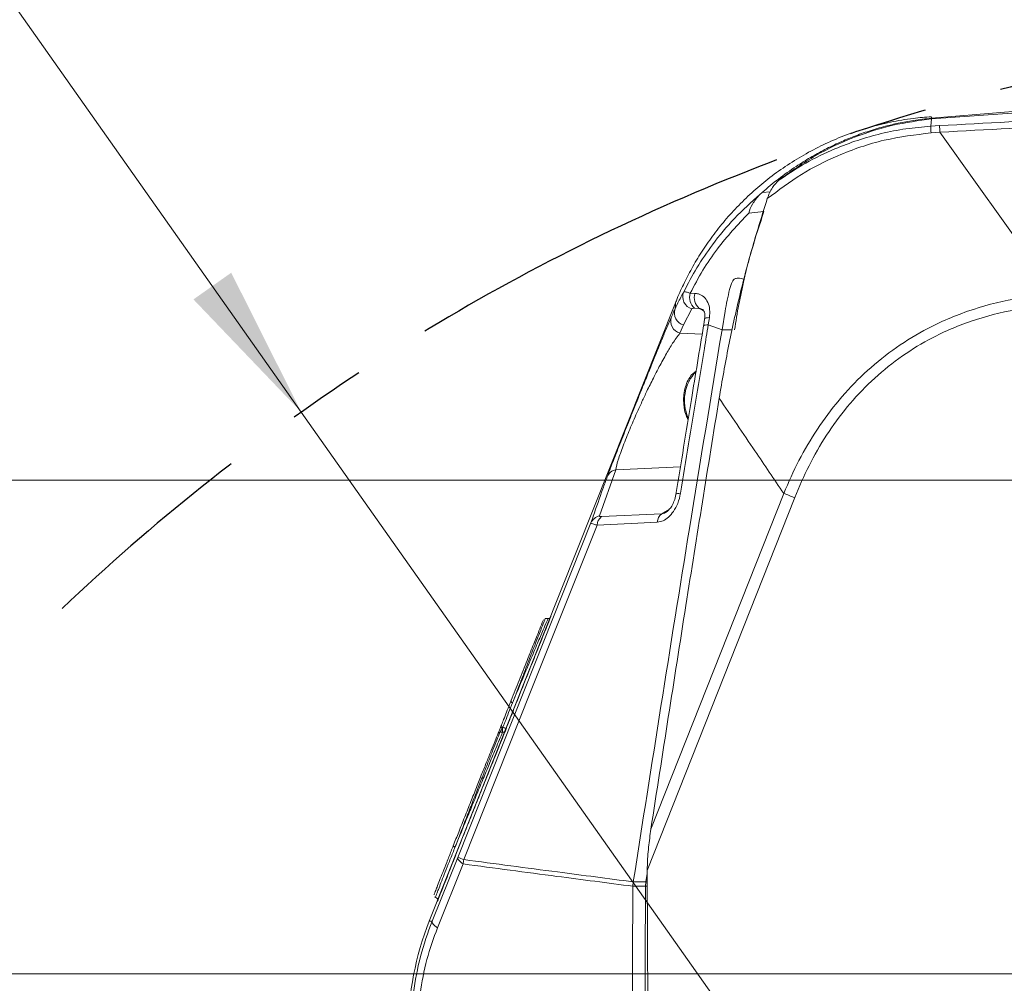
# Model space of a CAD drawing. Header units: millimetres. Extents: x 0 to 8410, y 0 to 5940.
# Tile 252 of 256: x 4971 to 5291, y 5196 to 5508. Entities that reach past the tile are written whole.
import ezdxf

# ---------------------------------------------------------------- set-up
doc = ezdxf.new("R2010")
doc.units = ezdxf.units.MM
doc.header["$LTSCALE"] = 10
doc.linetypes.add('CENTERX2', pattern=[20.32, 12.7, -2.54, 2.54, -2.54])
doc.styles.add('SLDTEXTSTYLE0', font='TXT', dxfattribs={"width": 0.605})
doc.dimstyles.new('SLDDIMSTYLE14', dxfattribs={"dimtxt": 50, "dimasz": 50, "dimexe": 0, "dimexo": 0.0625, "dimgap": 12.5, "dimtad": 0, "dimtih": 1, "dimtoh": 1, "dimdec": 1, "dimlfac": 0.5, "dimrnd": 1e-09, "dimzin": 12, "dimdsep": 46, "dimtxsty": 'SLDTEXTSTYLE0', "dimsah": 1, "dimcen": 0, "dimadec": 0, "dimazin": 0, "dimtfac": 1, "dimtofl": 0, "dimtmove": 0, "dimatfit": 3, "dimfxl": 1, "dimfrac": 2, "dimtolj": 1, "dimtzin": 12, "dimarcsym": 0})
doc.dimstyles.new('SLDDIMSTYLE15', dxfattribs={"dimtxt": 50, "dimasz": 50, "dimexe": 0, "dimexo": 0.0625, "dimgap": 12.5, "dimtad": 1, "dimtoh": 1, "dimdec": 1, "dimlfac": 0.5, "dimrnd": 1e-09, "dimzin": 12, "dimdsep": 46, "dimtxsty": 'SLDTEXTSTYLE0', "dimsah": 1, "dimcen": 0.09, "dimadec": 0, "dimazin": 0, "dimtfac": 1, "dimtofl": 0, "dimtmove": 0, "dimatfit": 3, "dimfxl": 1, "dimfrac": 2, "dimtolj": 1, "dimtzin": 12, "dimarcsym": 0})
doc.dimstyles.new('SLDDIMSTYLE16', dxfattribs={"dimtxt": 50, "dimasz": 50, "dimexe": 0, "dimexo": 0.0625, "dimgap": -12.5, "dimtad": 1, "dimtoh": 1, "dimdec": 1, "dimlfac": 0.5, "dimrnd": 1e-09, "dimzin": 12, "dimdsep": 46, "dimtxsty": 'SLDTEXTSTYLE0', "dimsah": 1, "dimcen": 0.09, "dimadec": 0, "dimazin": 0, "dimtfac": 1, "dimtofl": 0, "dimtmove": 0, "dimatfit": 3, "dimfxl": 1, "dimfrac": 2, "dimtolj": 1, "dimtzin": 12, "dimarcsym": 0})

# ---------------------------------------------------------------- blocks, each defined once
blk = doc.blocks.new('*D51')
at = {"color": 7, "linetype": 'Continuous', "lineweight": 0}
for p, q in [((4966.28, 5517.76), (4493.33, 5517.76)), ((5062.71, 5381.13), (4966.28, 5517.76)), ((5459.44, 4819.03), (5062.71, 5381.13))]:
    blk.add_line(p, q, dxfattribs=at)
blk.add_solid([(5062.71, 5381.13), (5040.01, 5426.3), (5027.76, 5417.65)], dxfattribs=at)
at = {"color": 7, "linetype": 'Continuous', "lineweight": 0, "char_height": 50, "attachment_point": 1, "style": 'SLDTEXTSTYLE0'}
for s, insert in [('Axis 3 turning', (4509.21, 5658.93)), ('radius, R', (4509.21, 5582.22)), ('344', (4784.01, 5582.22))]:
    blk.add_mtext(s, dxfattribs=dict(at, insert=insert))
blk = doc.blocks.new('*D54')
at = {"color": 7, "linetype": 'Continuous', "lineweight": 0}
for p, q in [((5329.44, 5199.03), (4880.3, 5199.03)), ((4895.3, 5199.03), (4895.3, 4819.03)), ((5459.44, 4819.03), (4880.3, 4819.03))]:
    blk.add_line(p, q, dxfattribs=at)
for points in [[(4895.3, 5199.03), (4887.8, 5149.03), (4902.8, 5149.03)], [(4895.3, 4819.03), (4902.8, 4869.03), (4887.8, 4869.03)]]:
    blk.add_solid(points, dxfattribs=at)
at = {"color": 7, "linetype": 'Continuous', "lineweight": 0, "insert": (4830.84, 4951.74), "char_height": 50, "attachment_point": 1, "rotation": 90, "style": 'SLDTEXTSTYLE0'}
blk.add_mtext('190', dxfattribs=at)
blk = doc.blocks.new('*D55')
at = {"color": 7, "linetype": 'Continuous', "lineweight": 0}
for p, q in [((5329.44, 5359.03), (4880.3, 5359.03)), ((4895.3, 5199.03), (4895.3, 5359.03)), ((4879.95, 5352.12), (4803.25, 5352.12)), ((4803.25, 5352.12), (4803.25, 5205.93)), ((4879.95, 5205.93), (4879.95, 5352.12)), ((4803.25, 5205.93), (4879.95, 5205.93)), ((5329.44, 5199.03), (4880.3, 5199.03))]:
    blk.add_line(p, q, dxfattribs=at)
for points in [[(4895.3, 5359.03), (4887.8, 5309.03), (4902.8, 5309.03)], [(4895.3, 5199.03), (4902.8, 5249.03), (4887.8, 5249.03)]]:
    blk.add_solid(points, dxfattribs=at)
at = {"color": 7, "linetype": 'Continuous', "lineweight": 0, "insert": (4815.5, 5221.81), "char_height": 50, "attachment_point": 1, "rotation": 90, "style": 'SLDTEXTSTYLE0'}
blk.add_mtext(' 80 ', dxfattribs=at)

msp = doc.modelspace()

# ---------------------------------------------------------------- linework, layer by layer
at = {"color": 7, "linetype": 'Continuous', "lineweight": 0}
for p, q in [((5267.071436, 5476.156081), (5312.232385, 5479.414309)), ((5267.107675, 5476.685131), (5267.106841, 5476.673449)), ((5211.476813, 5451.684321), (5212.210486, 5452.331389)), ((5206.318567, 5424.222792), (5206.321011, 5424.222554)), ((5184.079597, 5416.557158), (5104.252467, 5216.135824)), ((5200.14895, 5413.86875), (5199.165116, 5407.780016)), ((5199.165116, 5407.780016), (5194.705139, 5409.439171)), ((5202.460895, 5407.744969), (5199.165116, 5407.780016)), ((5142.776797, 5314.188088), (5141.861806, 5314.188088)), ((5175.668011, 5030.150498), (5174.923013, 5232.523049)), ((5170.294235, 5227.428044), (5170.294116, 5227.420414)), ((5170.294235, 5227.428044), (5170.40659, 5228.841389)), ((5170.407722, 5228.849257), (5170.40659, 5228.841389))]:
    msp.add_line(p, q, dxfattribs=at)
at = {"color": 8, "linetype": 'Continuous', "lineweight": 0}
for p, q in [((5267.071436, 5476.156081), (5266.90949, 5473.796929)), ((5267.106841, 5476.673449), (5267.086277, 5476.373041)), ((5266.90949, 5473.796929), (5269.7031, 5473.974312)), ((5269.838403, 5471.84285), (5266.962896, 5471.628512)), ((5212.210665, 5452.331389), (5214.861403, 5452.48803)), ((5212.737272, 5446.111048), (5207.817386, 5445.580328)), ((5188.85685, 5419.644678), (5190.36592, 5419.597233)), ((5189.420531, 5414.608563), (5186.724434, 5409.380759)), ((5191.778133, 5414.719666), (5190.277169, 5414.783562)), ((5193.32702, 5413.8039), (5191.778133, 5414.719666)), ((5186.724434, 5409.380759), (5185.521851, 5406.723107)), ((5185.521851, 5406.723107), (5192.750404, 5406.419361)), ((5164.717326, 5362.458313), (5159.431408, 5347.460831)), ((5164.717326, 5362.458313), (5185.689102, 5363.339985)), ((5176.10533, 5245.952929), (5219.169031, 5354.765499)), ((5222.734044, 5353.38744), (5174.923013, 5232.523049)), ((5179.633866, 5348.157013), (5182.046841, 5349.583472)), ((5160.085867, 5347.235764), (5179.633866, 5348.157013)), ((5127.990077, 5278.645361), (5127.990077, 5277.331913)), ((5127.990077, 5277.331913), (5127.149413, 5277.331913)), ((5105.171571, 5216.135824), (5113.51497, 5236.799086)), ((5115.231762, 5234.641398), (5106.888364, 5213.958348)), ((5174.482177, 5228.818739), (5174.92039, 5231.602515)), ((5174.369881, 5227.405155), (5174.482177, 5228.818739)), ((5104.252467, 5216.135824), (5105.171571, 5216.135824))]:
    msp.add_line(p, q, dxfattribs=at)
at = {"color": 8, "linetype": 'Continuous', "lineweight": 0, "flags": 128}
for points in [[(5269.838403, 5471.84285), (5269.809852, 5472.293223), (5269.784103, 5472.698057), (5269.761572, 5473.05354), (5269.742439, 5473.355377), (5269.726823, 5473.60071), (5269.715021, 5473.786677), (5269.707094, 5473.911846), (5269.7031, 5473.974312)], [(5269.838403, 5471.84285), (5281.420658, 5455.62538), (5299.289654, 5430.599058), (5307.280193, 5419.404352)], [(5183.960448, 5414.617146), (5184.057365, 5416.110123), (5184.086273, 5416.556919)], [(5195.055673, 5411.73991), (5194.497536, 5411.71893), (5194.052289, 5411.661471), (5193.736682, 5411.56968), (5193.562696, 5411.447132), (5193.530629, 5411.372746)], [(5195.055673, 5411.73991), (5194.692204, 5409.443939), (5194.692145, 5409.443939)], [(5184.199224, 5354.424799), (5184.232364, 5354.501808), (5184.408794, 5354.629124), (5184.727202, 5354.724015), (5185.175369, 5354.783381), (5185.736368, 5354.804838)], [(5113.51497, 5236.799086), (5135.145674, 5291.120375), (5156.6676, 5345.18441)], [(5178.174148, 5345.41973), (5171.87501, 5345.12266), (5158.626328, 5344.497765)], [(5158.626328, 5344.497765), (5137.096236, 5290.399397), (5115.459571, 5236.049736)], [(5130.692551, 5287.389839), (5130.685995, 5287.336672), (5130.705784, 5287.275637), (5130.751024, 5287.209595), (5130.819569, 5287.141646), (5130.908201, 5287.074888), (5131.012867, 5287.012423), (5131.128559, 5286.95711), (5131.249914, 5286.91181)], [(5127.432654, 5279.12196), (5127.426098, 5279.069269), (5127.445886, 5279.008473), (5127.491126, 5278.942669), (5127.559672, 5278.87472), (5127.648363, 5278.808201), (5127.75297, 5278.745735), (5127.868722, 5278.690661), (5127.990077, 5278.645361)], [(5112.574647, 5240.077103), (5112.453232, 5240.122402), (5112.33754, 5240.177716), (5112.232874, 5240.240181), (5112.144242, 5240.307177), (5112.075696, 5240.375365), (5112.030456, 5240.441645), (5112.010668, 5240.502919), (5112.017224, 5240.556324)], [(5115.231762, 5234.641398), (5114.795218, 5234.95468), (5114.414285, 5235.263193), (5114.09391, 5235.562886), (5113.838146, 5235.849942), (5113.650451, 5236.120308), (5113.533149, 5236.370648), (5113.48779, 5236.598099), (5113.51497, 5236.799086)], [(5174.369881, 5227.405155), (5172.720204, 5227.414454), (5170.294235, 5227.428044)], [(5170.40659, 5228.841389), (5172.832558, 5228.828038), (5174.482177, 5228.818739)], [(5175.127218, 5031.483019), (5174.827586, 5055.970038), (5174.586485, 5080.458487), (5174.403975, 5104.948605), (5174.279998, 5129.439438), (5174.214611, 5153.930987), (5174.207816, 5178.422535), (5174.259553, 5202.914084), (5174.369881, 5227.405155)], [(5105.171571, 5216.135824), (5105.14302, 5215.932215), (5105.187366, 5215.702379), (5105.304132, 5215.449179), (5105.491708, 5215.17619), (5105.74765, 5214.88675), (5106.068621, 5214.584673), (5106.450508, 5214.273775), (5106.888364, 5213.958348)]]:
    msp.add_lwpolyline(points, dxfattribs=at)
at = {"color": 7, "linetype": 'Continuous', "lineweight": 0, "flags": 128}
msp.add_lwpolyline([(5170.294116, 5227.420414), (5170.183728, 5202.918852), (5170.131991, 5178.416813), (5170.138846, 5153.914774), (5170.204292, 5129.412974), (5170.328389, 5104.91165), (5170.511077, 5080.41128), (5170.752416, 5055.91234), (5171.052287, 5031.41507)], dxfattribs=at)
at = {"color": 7, "linetype": 'CENTERX2', "lineweight": 30}
msp.add_arc((5459.438511, 4819.028048), 688, 93.721621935, 133.579265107, dxfattribs=at)
at = {"color": 8, "linetype": 'Continuous', "lineweight": 0}
for centre, radius, start, end in [((5289.545363, 5473.26956), 22.642015, 178.66536805, 184.1563275), ((5190.404252, 5418.469022), 3.983824, 155.5798727, 255.70415481), ((5193.372675, 5418.326058), 4.704406, 163.72219902, 228.85237328), ((5194.886054, 5418.262733), 4.713014, 163.55157413, 228.74329162), ((5187.680412, 5413.233032), 3.969119, 159.59091423, 256.06305949), ((5186.475976, 5410.574508), 3.967827, 159.56685831, 256.0859817), ((5200.706468, 5384.871889), 13.72184, 136.54885651, 204.25547514), ((5165.457075, 5358.743498), 3.787754, 101.2622568, 157.67798572), ((5140.392538, 5145.671871), 223.441002, 68.37589726, 69.35598716), ((5160.182982, 5343.73236), 3.803467, 101.39678761, 157.5566206), ((5162.335268, 5344.278665), 3.715406, 127.25945877, 176.61926427), ((5181.88324, 5345.199629), 3.715617, 127.25646816, 176.60399756), ((5128.227969, 5279.595142), 0.570786, 165.4281327, 261.32626482), ((5127.955232, 5278.027546), 1.020553, 8.57585043, 79.46136067), ((5127.079253, 5276.802878), 0.533667, 82.44553565, 155.92966147), ((5128.09272, 5278.276023), 0.949673, 263.79517748, 311.1814019), ((5089.841507, 5172.467361), 68.549279, 68.0549322, 69.79686492), ((5124.533303, 5233.8594), 9.334355, 166.4288209, 175.19434097), ((5174.261123, 5092.180889), 135.22431, 89.73245558, 89.95391794), ((5174.417072, 5224.891026), 3.928253, 82.9303995, 89.05036967)]:
    msp.add_arc(centre, radius, start, end, dxfattribs=at)
at = {"color": 7, "linetype": 'Continuous', "lineweight": 0}
for centre, radius, start, end in [((5142.779325, 5315.104939), 0.916855, 269.8420016, 297.93269089), ((5193.439035, 5180.613236), 96.000511, 158.2828415, 179.99992406)]:
    msp.add_arc(centre, radius, start, end, dxfattribs=at)
for points, knots in [([(5267.086277, 5476.373041), (5281.137101, 5477.627575), (5295.608986, 5478.919703), (5310.124554, 5479.282169), (5310.546885, 5479.292715)], [0, 0, 0, 0, 0.9709049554, 1, 1, 1, 1]), ([(5267.091821, 5476.847018), (5265.124725, 5476.705916), (5260.645601, 5476.384625), (5253.763376, 5475.181392), (5246.518297, 5473.393701), (5239.525093, 5471.064317), (5232.817112, 5468.250652), (5226.426257, 5464.983876), (5220.380846, 5461.304695), (5214.705553, 5457.254414), (5209.421896, 5452.876566), (5204.546599, 5448.217767), (5200.0939, 5443.326015), (5196.071494, 5438.253597), (5192.488604, 5433.053768), (5189.334505, 5427.791677), (5186.647167, 5422.521551), (5184.925338, 5418.781426), (5184.183071, 5416.780257), (5184.098552, 5416.552389)], [0, 0, 0, 0, 0.0546333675, 0.1244014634, 0.193293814, 0.2613149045, 0.3284603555, 0.3947139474, 0.4600480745, 0.5244217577, 0.5877824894, 0.6500577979, 0.7111597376, 0.7709685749, 0.8293363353, 0.8860581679, 0.9408483, 0.9932645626, 1, 1, 1, 1]), ([(5267.071436, 5476.156081), (5262.868919, 5475.58559), (5254.379763, 5474.43319), (5241.793211, 5470.36741), (5229.238624, 5464.562595), (5221.513914, 5459.082364), (5217.565606, 5456.281269)], [0, 0, 0, 0, 0.23513823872, 0.47498322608, 0.73164973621, 1, 1, 1, 1]), ([(5267.086277, 5476.373041), (5265.145133, 5476.162377), (5261.525865, 5475.769593), (5256.547383, 5474.838165), (5251.727457, 5473.704129), (5246.931702, 5472.295661), (5242.026032, 5470.568418), (5238.941175, 5469.245794), (5237.449119, 5468.606079)], [0, 0, 0, 0, 0.1902791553, 0.354775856, 0.4933502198, 0.6728657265, 0.8417745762, 1, 1, 1, 1]), ([(5237.449119, 5468.606079), (5235.797431, 5467.835144), (5232.535264, 5466.312506), (5227.77395, 5463.689018), (5224.734177, 5461.743567), (5223.191331, 5460.756148)], [0, 0, 0, 0, 0.33556920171, 0.66276616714, 1, 1, 1, 1]), ([(5223.191331, 5460.756148), (5221.258477, 5459.423793), (5217.454994, 5456.801974), (5213.939485, 5453.805242), (5212.210486, 5452.331389)], [0, 0, 0, 0, 0.5081797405, 1, 1, 1, 1]), ([(5217.565606, 5456.281269), (5216.840025, 5455.542984), (5215.165645, 5453.839286), (5214.32912, 5451.591911), (5213.855098, 5450.318421)], [0, 0, 0, 0, 0.4333430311, 1, 1, 1, 1]), ([(5207.817386, 5445.580328), (5207.821812, 5445.594475), (5208.132547, 5446.587444), (5208.974873, 5448.86817), (5210.56972, 5450.663309), (5211.476813, 5451.684321)], [0, 0, 0, 0, 0.0061937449, 0.4347576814, 1, 1, 1, 1]), ([(5213.855098, 5450.318421), (5212.22785, 5445.174466), (5208.947549, 5434.804986), (5204.811195, 5418.819902), (5201.143513, 5402.413357), (5199.209845, 5391.2515), (5198.237548, 5385.639036)], [0, 0, 0, 0, 0.242979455, 0.4898119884, 0.7434646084, 1, 1, 1, 1]), ([(5206.318567, 5424.222792), (5205.679575, 5424.374587), (5204.833646, 5424.575541), (5203.803704, 5424.519203), (5203.289574, 5424.32733), (5202.86373, 5423.963543), (5202.161181, 5422.842692), (5201.221934, 5419.41593), (5200.598429, 5416.192494), (5200.14895, 5413.86875)], [0, 0, 0, 0, 0.1386214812, 0.1835140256, 0.2168593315, 0.2533289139, 0.3002785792, 0.4955774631, 1, 1, 1, 1]), ([(5183.960448, 5414.617146), (5184.256079, 5415.256006), (5185.121373, 5417.125907), (5186.119629, 5418.928984), (5186.776827, 5420.116032)], [0, 0, 0, 0, 0.3416542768, 1, 1, 1, 1]), ([(5192.888627, 5414.36776), (5192.932747, 5414.344145), (5193.133195, 5414.236855), (5193.372696, 5413.763285), (5193.59772, 5412.974646), (5193.650392, 5412.110259), (5193.529508, 5411.550778), (5193.490217, 5411.368931)], [0, 0, 0, 0, 0.0464174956, 0.2108888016, 0.4648515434, 0.8260620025, 1, 1, 1, 1]), ([(5161.953161, 5360.182131), (5162.129289, 5360.657029), (5162.548498, 5361.787355), (5163.307003, 5363.76294), (5164.286993, 5366.289097), (5165.839119, 5370.250562), (5167.890594, 5375.439513), (5170.099125, 5380.988313), (5172.013086, 5385.775345), (5173.760381, 5390.12939), (5175.549982, 5394.569018), (5177.479716, 5399.330235), (5179.296368, 5403.765841), (5181.060041, 5408.042937), (5182.192813, 5410.656278), (5182.757805, 5411.959732)], [0, 0, 0, 0, 0.0272294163, 0.0648100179, 0.113763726, 0.1728960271, 0.2935394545, 0.413729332, 0.4939573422, 0.5706957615, 0.6659457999, 0.7512912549, 0.8468804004, 0.9236286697, 1, 1, 1, 1]), ([(5193.18516, 5409.045304), (5191.861343, 5401.084065), (5188.834143, 5382.878931), (5185.893868, 5364.659547), (5184.239397, 5354.407633)], [0, 0, 0, 0, 0.437307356, 1, 1, 1, 1]), ([(5193.533907, 5411.371792), (5193.450344, 5410.842256), (5193.327994, 5410.066932), (5193.215468, 5409.29013), (5193.179796, 5409.043873)], [0, 0, 0, 0, 0.6829871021, 1, 1, 1, 1]), ([(5194.718132, 5409.434164), (5194.430914, 5409.418605), (5193.989208, 5409.394677), (5193.15041, 5409.280858), (5193.225922, 5409.068241), (5193.236778, 5409.037674)], [0, 0, 0, 0, 0.6141794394, 0.9445317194, 1, 1, 1, 1]), ([(5199.165116, 5407.780016), (5195.628592, 5386.319778), (5188.931022, 5345.677761), (5179.359563, 5286.031424), (5173.380254, 5247.837061), (5170.407722, 5228.849257)], [0, 0, 0, 0, 0.36003896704, 0.6818521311, 1, 1, 1, 1]), ([(5190.758179, 5394.386614), (5190.381591, 5394.128271), (5189.442646, 5393.484145), (5188.338649, 5391.903362), (5187.395796, 5389.85219), (5186.840318, 5387.488784), (5186.62929, 5385.395716), (5186.764185, 5384.129112), (5186.809609, 5383.702601)], [0, 0, 0, 0, 0.1141734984, 0.2846681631, 0.4752287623, 0.6802011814, 0.8923121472, 1, 1, 1, 1]), ([(5198.237548, 5385.639036), (5194.619735, 5363.239244), (5187.103019, 5316.699291), (5179.861493, 5270.115716), (5176.10533, 5245.952929)], [0, 0, 0, 0, 0.4813024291, 1, 1, 1, 1]), ([(5186.809609, 5383.702601), (5186.835409, 5383.288233), (5186.911889, 5382.05991), (5187.342278, 5380.338709), (5187.94558, 5379.148392), (5188.179801, 5378.686274)], [0, 0, 0, 0, 0.2374787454, 0.7039657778, 1, 1, 1, 1]), ([(5184.195946, 5354.418124), (5184.195377, 5354.410175), (5184.144168, 5353.694354), (5183.705539, 5352.405229), (5182.952576, 5350.727356), (5182.081097, 5349.555312), (5181.422307, 5348.889544), (5181.058102, 5348.686813), (5180.982659, 5348.644818)], [0, 0, 0, 0, 0.0035263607, 0.3175836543, 0.5918594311, 0.8158299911, 0.9618500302, 1, 1, 1, 1]), ([(5143.705795, 5314.81799), (5143.55857, 5314.483227), (5142.997165, 5313.206694), (5141.883979, 5310.402153), (5140.091139, 5305.979429), (5137.775097, 5300.176451), (5135.125132, 5293.534405), (5132.844116, 5287.795173), (5131.115527, 5283.430964), (5129.975021, 5280.544326), (5129.260462, 5278.721719), (5128.919075, 5277.850951)], [0, 0, 0, 0, 0.0275539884, 0.1050703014, 0.2273113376, 0.3871546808, 0.5758396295, 0.7661378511, 0.852493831, 0.9295274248, 1, 1, 1, 1]), ([(5130.692551, 5287.389839), (5130.733081, 5287.492122), (5131.629384, 5289.754069), (5133.380345, 5294.159897), (5135.821413, 5300.277799), (5137.957608, 5305.629632), (5139.614866, 5309.716072), (5140.645869, 5312.313179), (5141.167544, 5313.498925), (5141.304384, 5313.809956)], [0, 0, 0, 0, 0.0115923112, 0.2563612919, 0.499539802, 0.7056338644, 0.8635113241, 0.9641979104, 1, 1, 1, 1]), ([(5141.861806, 5314.188088), (5141.724965, 5313.866872), (5141.203214, 5312.642129), (5140.171955, 5309.961463), (5138.51553, 5305.742328), (5136.738275, 5301.149624), (5135.519439, 5297.992758), (5135.024677, 5296.711291)], [0, 0, 0, 0, 0.0558110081, 0.2127979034, 0.4590524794, 0.7804129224, 1, 1, 1, 1]), ([(5127.675543, 5279.738749), (5127.897784, 5280.306249), (5128.757504, 5282.501576), (5129.765737, 5285.050937), (5130.551155, 5287.033012), (5130.692551, 5287.389839)], [0, 0, 0, 0, 0.2223121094, 0.8599950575, 1, 1, 1, 1]), ([(5126.59199, 5277.020539), (5126.635699, 5277.12828), (5126.738136, 5277.380789), (5126.909927, 5277.808899), (5127.113585, 5278.318548), (5127.291658, 5278.766395), (5127.399721, 5279.038908), (5127.432654, 5279.12196)], [0, 0, 0, 0, 0.1541127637, 0.361185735, 0.6114295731, 0.8815772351, 1, 1, 1, 1]), ([(5127.432654, 5279.12196), (5127.487065, 5279.259484), (5127.568356, 5279.464951), (5127.648907, 5279.670709), (5127.675543, 5279.738749)], [0, 0, 0, 0, 0.6693240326, 1, 1, 1, 1]), ([(5128.919075, 5277.850951), (5128.591005, 5277.043503), (5127.861659, 5275.248433), (5126.57555, 5272.054089), (5124.989781, 5268.101769), (5123.137144, 5263.469788), (5121.154699, 5258.504266), (5119.117182, 5253.393529), (5117.077599, 5248.271595), (5115.141716, 5243.403892), (5113.341905, 5238.872411), (5111.748233, 5234.85131), (5110.342681, 5231.297627), (5109.174292, 5228.324959), (5108.233563, 5225.933303), (5107.568889, 5224.184262), (5107.142269, 5223.115758), (5106.989001, 5222.621963), (5106.950531, 5222.498024)], [0, 0, 0, 0, 0.0439034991, 0.0976036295, 0.1734641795, 0.2584250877, 0.3489061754, 0.4427954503, 0.5355785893, 0.6266222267, 0.7066809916, 0.7811929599, 0.8445101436, 0.8991859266, 0.9420941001, 0.9739596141, 0.9934640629, 1, 1, 1, 1]), ([(5112.017224, 5240.556324), (5112.60575, 5242.038799), (5113.842352, 5245.153756), (5115.739843, 5249.923426), (5117.663307, 5254.75292), (5119.529705, 5259.432872), (5121.261968, 5263.770019), (5122.855478, 5267.752581), (5124.271466, 5271.281241), (5125.498443, 5274.329788), (5126.25399, 5276.188866), (5126.59199, 5277.020539)], [0, 0, 0, 0, 0.1218528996, 0.2560358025, 0.3921583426, 0.5189913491, 0.6409476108, 0.7489485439, 0.8466933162, 0.9314170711, 1, 1, 1, 1]), ([(5176.10533, 5245.952929), (5175.833811, 5243.995419), (5175.285896, 5240.045243), (5174.967713, 5235.553295), (5174.930528, 5233.032505), (5174.923013, 5232.523049)], [0, 0, 0, 0, 0.4394054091, 0.8867026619, 1, 1, 1, 1]), ([(5105.808745, 5224.652375), (5105.825923, 5224.714342), (5105.923472, 5225.066236), (5106.264506, 5225.898868), (5106.817185, 5227.381758), (5107.631555, 5229.448657), (5108.672726, 5232.106443), (5109.927093, 5235.281007), (5111.069936, 5238.168291), (5111.784858, 5239.970548), (5112.017224, 5240.556324)], [0, 0, 0, 0, 0.011295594, 0.0641440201, 0.1577488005, 0.2895329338, 0.4543876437, 0.6593280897, 0.8892735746, 1, 1, 1, 1]), ([(5105.983267, 5223.980273), (5106.002864, 5223.960614), (5106.075545, 5223.887703), (5106.181578, 5223.84785), (5106.25876, 5223.840552), (5106.261204, 5223.840321)], [0, 0, 0, 0, 0.263337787, 0.9766782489, 1, 1, 1, 1]), ([(5106.233487, 5223.826969), (5106.287806, 5223.819293), (5106.468732, 5223.793723), (5106.702762, 5223.61817), (5106.881486, 5223.405442), (5106.932344, 5223.266415), (5106.949339, 5223.219956)], [0, 0, 0, 0, 0.16565643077, 0.55178024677, 0.85021690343, 1, 1, 1, 1]), ([(5099.075208, 5192.914809), (5099.720458, 5196.868378), (5101.015299, 5204.802112), (5103.783054, 5212.349487), (5105.171571, 5216.135824)], [0, 0, 0, 0, 0.4983239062, 1, 1, 1, 1])]:
    msp.add_open_spline(points, degree=3, knots=knots, dxfattribs=at)
at = {"color": 8, "linetype": 'Continuous', "lineweight": 0}
for points, knots in [([(5269.7031, 5473.974312), (5299.681859, 5475.613813), (5359.646153, 5478.893185), (5449.726819, 5480.402947), (5540.045388, 5479.31815), (5624.830563, 5475.968018), (5679.47441, 5471.694711), (5703.939329, 5469.781483)], [0, 0, 0, 0, 0.2072183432, 0.4144835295, 0.6217020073, 0.8306299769, 1, 1, 1, 1]), ([(5706.776092, 5467.427099), (5681.876043, 5469.385951), (5627.052625, 5473.698832), (5541.848639, 5477.134724), (5451.304832, 5478.278105), (5360.502046, 5476.794765), (5300.057302, 5473.493362), (5269.838403, 5471.84285)], [0, 0, 0, 0, 0.171320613, 0.3772033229, 0.5847863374, 0.7924170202, 1, 1, 1, 1]), ([(5217.565606, 5456.281269), (5220.44803, 5458.195665), (5226.247221, 5462.047266), (5237.294367, 5467.379138), (5248.257268, 5470.987408), (5258.78288, 5473.076314), (5264.200691, 5473.55673), (5266.90949, 5473.796929)], [0, 0, 0, 0, 0.1956594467, 0.3936501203, 0.6923367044, 0.8461743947, 1, 1, 1, 1]), ([(5266.962896, 5471.628512), (5261.86295, 5471.003307), (5251.519919, 5469.735349), (5237.417642, 5464.846939), (5224.650224, 5458.441266), (5217.477134, 5453.04384), (5213.855098, 5450.318421)], [0, 0, 0, 0, 0.2648274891, 0.537087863, 0.7662535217, 1, 1, 1, 1]), ([(5186.776827, 5420.116032), (5188.147943, 5422.748397), (5190.902163, 5428.03614), (5196.37374, 5436.0406), (5203.069955, 5444.156129), (5208.661665, 5449.163406), (5211.476813, 5451.684321)], [0, 0, 0, 0, 0.2204283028, 0.4427836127, 0.7194692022, 1, 1, 1, 1]), ([(5207.817386, 5445.580328), (5204.299542, 5441.852512), (5198.850482, 5436.07821), (5192.821406, 5427.132667), (5190.181926, 5422.147393), (5188.85685, 5419.644678)], [0, 0, 0, 0, 0.4756442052, 0.7367620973, 1, 1, 1, 1]), ([(5206.321011, 5424.222554), (5206.472544, 5424.842729), (5207.226116, 5427.926855), (5209.186991, 5435.277933), (5211.357186, 5441.899937), (5212.737272, 5446.111048)], [0, 0, 0, 0, 0.0839445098, 0.417455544, 1, 1, 1, 1]), ([(5203.237603, 5407.736624), (5203.668716, 5410.483345), (5204.535933, 5416.008574), (5205.722081, 5421.474237), (5206.318567, 5424.222792)], [0, 0, 0, 0, 0.4971233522, 1, 1, 1, 1]), ([(5186.776827, 5420.116032), (5186.963058, 5420.112884), (5187.540879, 5420.103116), (5188.221174, 5419.847608), (5188.724478, 5419.686936), (5188.85685, 5419.644678)], [0, 0, 0, 0, 0.2595312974, 0.805252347, 1, 1, 1, 1]), ([(5190.36592, 5419.597233), (5190.746072, 5419.559128), (5191.803755, 5419.453108), (5193.420405, 5418.530152), (5194.699696, 5416.68245), (5195.302886, 5414.302701), (5195.14065, 5412.620841), (5195.055673, 5411.73991)], [0, 0, 0, 0, 0.1100490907, 0.3061858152, 0.5138783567, 0.7453775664, 1, 1, 1, 1]), ([(5219.169031, 5354.765499), (5220.74882, 5358.352067), (5223.911742, 5365.532791), (5229.93207, 5375.659292), (5236.954496, 5385.171043), (5245.140317, 5393.794006), (5254.353311, 5401.385865), (5265.485492, 5408.424328), (5278.700515, 5414.146916), (5293.140731, 5418.029779), (5302.79691, 5418.968508), (5307.280193, 5419.404352)], [0, 0, 0, 0, 0.1016152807, 0.2034455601, 0.3049447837, 0.4078368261, 0.511116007, 0.6139596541, 0.7485667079, 0.8832616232, 1, 1, 1, 1]), ([(5307.479749, 5415.737952), (5303.136634, 5415.362284), (5293.7995, 5414.554647), (5279.827249, 5410.915968), (5267.058782, 5405.456776), (5256.327676, 5398.674857), (5247.473902, 5391.335015), (5239.624869, 5382.969685), (5232.920083, 5373.720584), (5227.198648, 5363.86031), (5224.221171, 5356.875877), (5222.734044, 5353.38744)], [0, 0, 0, 0, 0.1170215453, 0.2515811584, 0.3860395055, 0.4886462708, 0.5917066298, 0.6943612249, 0.7960854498, 0.8981530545, 1, 1, 1, 1]), ([(5182.757805, 5411.959732), (5183.03301, 5412.571003), (5183.432167, 5413.457589), (5183.83527, 5414.342386), (5183.960448, 5414.617146)], [0, 0, 0, 0, 0.689465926, 1, 1, 1, 1]), ([(5190.277169, 5414.783562), (5190.226772, 5414.784714), (5190.027677, 5414.789264), (5189.71541, 5414.798846), (5189.504122, 5414.662503), (5189.420531, 5414.608563)], [0, 0, 0, 0, 0.1700123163, 0.6716377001, 1, 1, 1, 1]), ([(5192.87158, 5414.336527), (5192.701281, 5414.449801), (5192.369033, 5414.670796), (5191.971772, 5414.703651), (5191.778133, 5414.719666)], [0, 0, 0, 0, 0.51256573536, 1, 1, 1, 1]), ([(5194.718132, 5409.434164), (5194.291049, 5406.859197), (5192.155189, 5393.981697), (5189.156318, 5375.772714), (5186.605779, 5360.135236), (5185.736368, 5354.804838)], [0, 0, 0, 0, 0.1414386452, 0.7073394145, 1, 1, 1, 1]), ([(5185.521851, 5406.723107), (5184.713398, 5405.635991), (5183.136928, 5403.51613), (5180.99237, 5399.827475), (5178.916611, 5396.065946), (5176.805778, 5391.971398), (5174.942998, 5388.190813), (5173.165191, 5384.432408), (5171.294615, 5380.332206), (5169.220313, 5375.557017), (5167.449276, 5371.170275), (5166.233595, 5367.864902), (5165.693615, 5366.253063), (5165.15085, 5364.502279), (5164.922878, 5363.427441), (5164.717326, 5362.458313)], [0, 0, 0, 0, 0.0826860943, 0.161236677, 0.2603081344, 0.345177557, 0.4425795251, 0.5177448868, 0.5991350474, 0.7178596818, 0.8357400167, 0.8880461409, 0.9329656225, 0.939558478, 1, 1, 1, 1]), ([(5219.169031, 5354.765499), (5216.062306, 5359.349569), (5209.08693, 5369.641957), (5202.10811, 5379.932012), (5198.237548, 5385.639036)], [0, 0, 0, 0, 0.445384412, 1, 1, 1, 1]), ([(5156.6676, 5345.18441), (5156.918694, 5345.921113), (5158.179287, 5349.619655), (5159.934216, 5354.621696), (5161.477664, 5358.87255), (5161.953161, 5360.182131)], [0, 0, 0, 0, 0.1468331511, 0.7371607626, 1, 1, 1, 1]), ([(5185.736368, 5354.804838), (5185.478321, 5353.686586), (5184.999202, 5351.610306), (5183.578061, 5349.001985), (5181.950386, 5347.106271), (5180.162925, 5345.786642), (5178.816952, 5345.538321), (5178.174148, 5345.41973)], [0, 0, 0, 0, 0.26684821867, 0.49546222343, 0.68413582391, 0.84915092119, 1, 1, 1, 1]), ([(5179.633866, 5348.157013), (5179.913548, 5348.207407), (5180.262805, 5348.270338), (5180.705962, 5348.465475), (5180.867885, 5348.58329), (5180.972765, 5348.6596)], [0, 0, 0, 0, 0.5861221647, 0.7319279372, 1, 1, 1, 1]), ([(5158.626328, 5344.497765), (5158.263603, 5344.578699), (5157.65841, 5344.713736), (5157.086013, 5344.926068), (5156.663426, 5345.075342), (5156.66736, 5345.178139), (5156.6676, 5345.18441)], [0, 0, 0, 0, 0.5126291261, 0.8553023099, 0.9911722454, 1, 1, 1, 1]), ([(5159.431408, 5347.460831), (5159.429379, 5347.454425), (5159.413993, 5347.40583), (5159.49027, 5347.266173), (5159.758054, 5347.236794), (5159.961396, 5347.236155), (5160.085867, 5347.235764)], [0, 0, 0, 0, 0.0259118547, 0.1965688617, 0.5082003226, 1, 1, 1, 1]), ([(5131.249914, 5286.91181), (5131.302424, 5287.037696), (5132.285603, 5289.394762), (5134.195964, 5293.962122), (5136.84695, 5300.273743), (5139.161483, 5305.789079), (5140.955317, 5309.991512), (5142.068607, 5312.657625), (5142.629587, 5313.869952), (5142.776797, 5314.188088)], [0, 0, 0, 0, 0.0138183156, 0.2587317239, 0.5015551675, 0.7073556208, 0.8646751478, 0.9644884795, 1, 1, 1, 1]), ([(5135.024677, 5296.711291), (5134.664562, 5295.779295), (5133.851298, 5293.674523), (5132.593502, 5290.407852), (5131.696192, 5288.073035), (5131.249914, 5286.91181)], [0, 0, 0, 0, 0.2854338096, 0.6446095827, 1, 1, 1, 1]), ([(5131.249914, 5286.91181), (5130.825918, 5285.841424), (5130.017511, 5283.800588), (5129.072453, 5281.404047), (5128.461081, 5279.847206), (5128.232107, 5279.261611), (5128.14189, 5279.030884)], [0, 0, 0, 0, 0.40770185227, 0.77733914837, 0.91227053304, 1, 1, 1, 1]), ([(5127.990077, 5278.645361), (5127.957148, 5278.593378), (5127.849155, 5278.422897), (5127.670938, 5278.143008), (5127.467238, 5277.824605), (5127.295417, 5277.557008), (5127.193108, 5277.399278), (5127.149413, 5277.331913)], [0, 0, 0, 0, 0.1183784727, 0.3882282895, 0.6383236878, 0.8455333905, 1, 1, 1, 1]), ([(5128.14189, 5279.030884), (5128.125236, 5278.98836), (5128.074872, 5278.859758), (5128.024076, 5278.731326), (5127.990077, 5278.645361)], [0, 0, 0, 0, 0.3306648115, 1, 1, 1, 1]), ([(5112.574647, 5240.077103), (5113.093729, 5241.340404), (5114.279409, 5244.226016), (5116.149089, 5248.762752), (5118.188572, 5253.708947), (5120.22528, 5258.645527), (5122.207589, 5263.441451), (5124.060855, 5267.915422), (5125.646317, 5271.732391), (5126.932446, 5274.818169), (5127.661858, 5276.551813), (5127.990077, 5277.331913)], [0, 0, 0, 0, 0.1016254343, 0.2321313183, 0.365112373, 0.4997207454, 0.6294865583, 0.7512489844, 0.8600504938, 0.9370259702, 1, 1, 1, 1]), ([(5127.149413, 5277.331913), (5126.811487, 5276.482437), (5126.055901, 5274.583053), (5124.829068, 5271.468683), (5123.412808, 5267.863323), (5121.819522, 5263.794488), (5120.087465, 5259.363142), (5118.220562, 5254.58195), (5116.29688, 5249.647512), (5114.399906, 5244.774005), (5113.16319, 5241.591589), (5112.574647, 5240.077103)], [0, 0, 0, 0, 0.0685591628, 0.1532947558, 0.2510195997, 0.3590438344, 0.4809836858, 0.607816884, 0.7439578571, 0.8781516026, 1, 1, 1, 1]), ([(5112.574647, 5240.077103), (5112.337869, 5239.48028), (5111.608892, 5237.64282), (5110.443432, 5234.698788), (5109.163339, 5231.459809), (5108.10032, 5228.7467), (5107.268252, 5226.634751), (5106.703026, 5225.119175), (5106.354536, 5224.267648), (5106.254495, 5223.907933), (5106.236885, 5223.844612)], [0, 0, 0, 0, 0.1105307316, 0.3402951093, 0.5450745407, 0.7100608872, 0.8419518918, 0.9357435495, 0.988688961, 1, 1, 1, 1]), ([(5170.294116, 5227.420414), (5162.070396, 5228.491748), (5143.714224, 5230.883074), (5125.362023, 5233.304688), (5115.231762, 5234.641398)], [0, 0, 0, 0, 0.448008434, 1, 1, 1, 1]), ([(5115.459571, 5236.049736), (5125.589557, 5234.714159), (5143.903714, 5232.299549), (5162.221796, 5229.914901), (5170.407722, 5228.849257)], [0, 0, 0, 0, 0.5531231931, 1, 1, 1, 1]), ([(5106.888364, 5213.958348), (5105.63948, 5210.567601), (5103.086928, 5203.637367), (5101.858109, 5196.354023), (5101.230512, 5192.63419)], [0, 0, 0, 0, 0.4892685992, 1, 1, 1, 1])]:
    msp.add_open_spline(points, degree=3, knots=knots, dxfattribs=at)

# ---------------------------------------------------------------- dimensions: what is measured, and where the dimension line sits
at = {"color": 7, "linetype": 'Continuous', "lineweight": 0}
dim = msp.add_radius_dim(center=(5459.438511, 4819.028048), mpoint=(5062.714569, 5381.126005), text='Axis 3 turning\\Pradius, <>', dimstyle='SLDDIMSTYLE14', dxfattribs=at)
dim.commit()
dim.dimension.update_dxf_attribs({"geometry": '*D51', "text_midpoint": (4717.304133, 5594.471686), "dimtype": 164})
for base, p2, dimstyle, picture, middle in [((4895.295938, 5359.028048), (5329.438511, 5359.028048), 'SLDDIMSTYLE16', '*D55', (4895.295938, 5279.028048)), ((4895.295938, 4819.028048), (5459.438511, 4819.028048), 'SLDDIMSTYLE15', '*D54', (4895.295938, 5009.028048))]:
    dim = msp.add_linear_dim(base=base, p1=(5329.438511, 5199.028048), p2=p2, angle=90, dimstyle=dimstyle, dxfattribs=at)
    dim.commit()
    dim.dimension.update_dxf_attribs({"geometry": picture, "text_midpoint": middle, "dimtype": 160})

doc.saveas('drawing.dxf')
